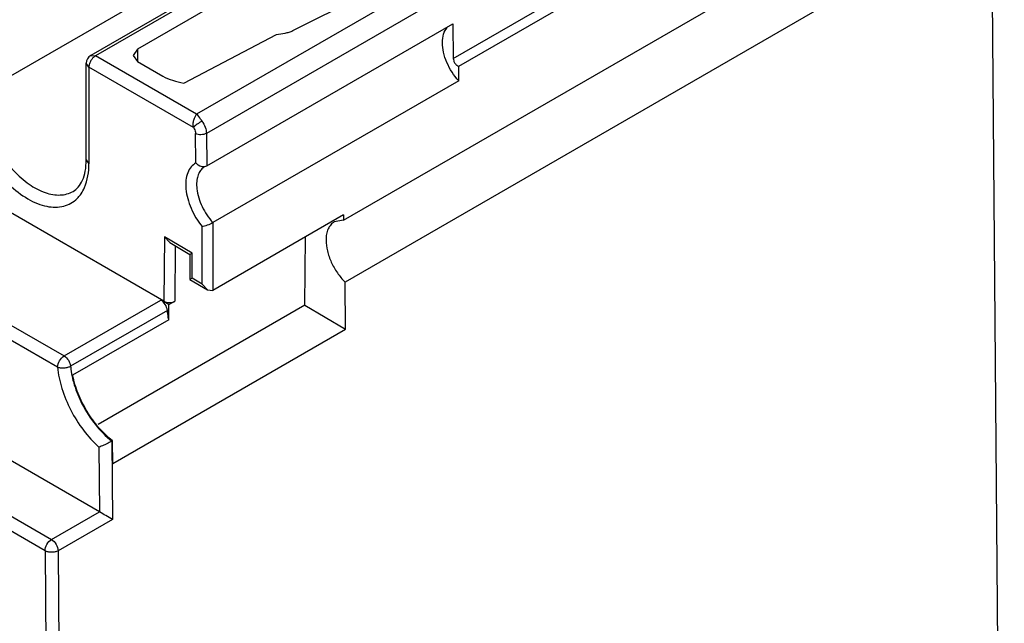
# Model space of a CAD drawing. Header units: millimetres. Extents: x 24 to 184, y 39 to 251.
# Tile 7 of 8: x 120 to 184, y 134 to 173. Entities that reach past the tile are written whole.
import ezdxf

# ---------------------------------------------------------------- set-up
doc = ezdxf.new("R2010")
doc.units = ezdxf.units.MM
doc.header["$LTSCALE"] = 18.84591
doc.layers.get('0').update_dxf_attribs({"linetype": 'CONTINUOUS'})

msp = doc.modelspace()

# ---------------------------------------------------------------- linework, layer by layer
at = {"color": 7, "linetype": 'Continuous'}
for p, q in [((148.061, 170.795), (181.606, 190.163)), ((148.419, 170.28), (181.964, 189.647)), ((140.931, 160.273), (182.961, 184.54)), ((125.059, 141.298), (52.495, 183.191)), ((49.384, 181.395), (121.95, 139.5)), ((183.058, 180.513), (141.027, 156.247)), ((183.883, 83.533), (183.058, 180.513)), ((121.526, 138.765), (49.384, 180.415)), ((117.306, 168.513), (132.594, 177.339)), ((135.936, 177.594), (124.502, 170.992)), ((136.236, 177.564), (124.802, 170.963)), ((137.226, 176.992), (127.538, 171.399)), ((147.266, 176.34), (131.377, 167.166)), ((137.636, 172.6), (144.737, 176.167)), ((147.973, 175.13), (132.013, 165.915)), ((132.046, 163.806), (148.026, 173.032)), ((148.026, 173.032), (148.061, 170.795)), ((130.544, 169.19), (136.564, 172.353)), ((124.502, 170.992), (124.802, 170.963)), ((131.377, 167.166), (124.802, 170.963)), ((127.538, 171.399), (127.245, 170.991)), ((127.245, 170.991), (127.538, 170.583)), ((127.538, 171.399), (127.538, 170.583)), ((124.202, 164.186), (124.202, 170.473)), ((124.378, 170.228), (124.202, 170.473)), ((127.538, 170.583), (129.179, 169.636)), ((148.419, 169.337), (148.419, 170.28)), ((124.378, 170.228), (124.378, 163.941)), ((131.165, 166.309), (124.378, 170.228)), ((148.419, 169.337), (132.439, 160.11)), ((131.336, 163.991), (131.306, 165.908)), ((132.013, 165.915), (132.046, 163.806)), ((129.256, 155), (111.731, 165.118)), ((124.202, 164.186), (124.378, 163.941)), ((131.986, 163.779), (132.046, 163.806)), ((105.403, 161.464), (122.761, 151.443)), ((122.337, 150.708), (104.978, 160.729)), ((140.931, 160.608), (132.439, 155.705)), ((132.439, 160.11), (132.439, 155.705)), ((140.931, 160.273), (140.329, 160.158)), ((140.931, 160.608), (140.931, 160.273)), ((131.731, 156.117), (131.731, 159.86)), ((129.292, 159.186), (129.256, 155)), ((131.095, 158.125), (129.292, 159.186)), ((129.292, 159.186), (129.641, 158.813)), ((129.641, 158.813), (130.947, 158.045)), ((138.411, 154.743), (138.45, 159.176)), ((129.994, 158.605), (129.963, 155)), ((131.095, 158.125), (130.946, 158.045)), ((131.081, 156.5), (131.095, 158.125)), ((130.946, 158.045), (130.933, 156.42)), ((131.081, 156.5), (130.933, 156.42)), ((130.933, 156.42), (132.083, 155.743)), ((130.933, 156.42), (130.933, 156.42)), ((131.731, 156.117), (131.081, 156.5)), ((141.053, 153.187), (141.027, 156.247)), ((131.731, 156.117), (132.083, 155.743)), ((132.083, 155.743), (132.439, 155.705)), ((122.761, 151.443), (129.055, 155.076)), ((129.575, 154.776), (129.055, 155.076)), ((129.575, 154.776), (129.963, 155)), ((129.476, 154.398), (123.183, 150.765)), ((138.411, 154.743), (124.985, 146.991)), ((129.566, 153.797), (129.575, 154.776)), ((138.411, 154.743), (141.053, 153.187)), ((129.566, 153.797), (123.315, 150.189)), ((125.921, 144.451), (141.053, 153.187)), ((125.021, 145.509), (125.059, 141.298)), ((125.909, 145.924), (125.866, 145.9)), ((125.866, 145.9), (125.91, 140.811)), ((125.921, 144.451), (125.909, 145.924)), ((121.95, 139.5), (125.059, 141.298)), ((125.91, 140.811), (122.374, 138.77)), ((121.526, 138.765), (121.741, 113.507)), ((122.374, 138.77), (122.589, 113.507))]:
    msp.add_line(p, q, dxfattribs=at)
for centre, radius, start, end in [((124.802, 170.473), 0.6, 119.99985, 180), ((53.557, 15.233), 144.93, 60.05116, 60.4385)]:
    msp.add_arc(centre, radius, start, end, dxfattribs=at)
msp.add_ellipse((129.61, 155.204), major_axis=(0.5, 0), ratio=0.577342, start_param=-2.356142, end_param=-0.785345, dxfattribs=at)
for points, knots in [([(136.564, 172.353), (136.752, 172.375), (137.031, 172.414), (137.389, 172.501), (137.557, 172.562), (137.636, 172.6)], [0, 0, 0, 0, 0.514975, 0.764305, 1, 1, 1, 1]), ([(147.358, 171.82), (147.358, 172.007), (147.398, 172.357), (147.561, 172.676), (147.667, 172.794)], [0, 0, 0, 0, 0.542013, 1, 1, 1, 1]), ([(148.419, 169.337), (148.096, 169.686), (147.707, 170.296), (147.416, 171.168), (147.358, 171.61), (147.358, 171.82)], [0, 0, 0, 0, 0.5186, 0.770715, 1, 1, 1, 1]), ([(124.802, 170.963), (124.79, 170.956), (124.741, 170.925), (124.696, 170.888), (124.665, 170.857)], [0, 0, 0, 0, 0.236441, 1, 1, 1, 1]), ([(124.4, 170.399), (124.397, 170.385), (124.384, 170.328), (124.378, 170.27), (124.378, 170.228)], [0, 0, 0, 0, 0.262955, 1, 1, 1, 1]), ([(124.502, 170.646), (124.49, 170.626), (124.448, 170.548), (124.417, 170.464), (124.4, 170.399)], [0, 0, 0, 0, 0.255502, 1, 1, 1, 1]), ([(124.665, 170.857), (124.649, 170.842), (124.588, 170.777), (124.535, 170.704), (124.502, 170.646)], [0, 0, 0, 0, 0.243047, 1, 1, 1, 1]), ([(148.061, 170.795), (148.062, 170.741), (148.087, 170.626), (148.167, 170.472), (148.278, 170.347), (148.372, 170.292), (148.419, 170.28)], [0, 0, 0, 0, 0.248119, 0.520714, 0.781627, 1, 1, 1, 1]), ([(129.179, 169.636), (129.379, 169.52), (129.832, 169.346), (130.299, 169.238), (130.544, 169.19)], [0, 0, 0, 0, 0.48037, 1, 1, 1, 1]), ([(116.458, 168.513), (116.458, 168.001), (116.611, 166.924), (117.174, 165.354), (118.034, 163.862), (119.112, 162.588), (120.149, 161.772), (121.005, 161.347), (121.611, 161.158), (122.193, 161.093), (122.735, 161.158), (123.222, 161.352), (123.495, 161.563), (123.615, 161.683)], [0, 0, 0, 0, 0.131691, 0.27691, 0.427011, 0.572289, 0.704059, 0.763129, 0.817234, 0.866716, 0.912532, 0.956282, 1, 1, 1, 1]), ([(117.306, 168.513), (117.306, 168.086), (117.426, 167.187), (117.872, 165.868), (118.56, 164.597), (119.434, 163.478), (120.422, 162.603), (121.317, 162.114), (122.017, 161.927), (122.498, 161.892), (122.947, 161.957), (123.219, 162.071), (123.342, 162.142)], [0, 0, 0, 0, 0.128686, 0.270271, 0.41743, 0.561774, 0.695444, 0.812708, 0.864676, 0.912507, 0.957139, 1, 1, 1, 1]), ([(131.165, 166.309), (131.151, 166.386), (131.148, 166.548), (131.19, 166.783), (131.266, 166.993), (131.338, 167.116), (131.377, 167.166)], [0, 0, 0, 0, 0.260182, 0.532423, 0.787987, 1, 1, 1, 1]), ([(131.731, 166.717), (131.701, 166.761), (131.593, 166.918), (131.479, 167.074), (131.377, 167.166)], [0, 0, 0, 0, 0.278093, 1, 1, 1, 1]), ([(131.731, 166.717), (131.623, 166.655), (131.43, 166.525), (131.243, 166.384), (131.165, 166.309)], [0, 0, 0, 0, 0.533963, 1, 1, 1, 1]), ([(131.731, 166.717), (131.816, 166.594), (131.949, 166.337), (132.011, 166.052), (132.013, 165.915)], [0, 0, 0, 0, 0.5236, 1, 1, 1, 1]), ([(131.165, 166.309), (131.187, 166.278), (131.26, 166.156), (131.305, 166.013), (131.306, 165.908)], [0, 0, 0, 0, 0.264731, 1, 1, 1, 1]), ([(132.013, 165.915), (131.908, 165.855), (131.661, 165.805), (131.412, 165.849), (131.306, 165.908)], [0, 0, 0, 0, 0.501019, 1, 1, 1, 1]), ([(123.342, 162.142), (123.47, 162.216), (123.72, 162.428), (123.993, 162.886), (124.167, 163.489), (124.202, 163.942), (124.202, 164.186)], [0, 0, 0, 0, 0.192324, 0.415408, 0.683428, 1, 1, 1, 1]), ([(123.866, 161.988), (123.952, 162.114), (124.277, 162.714), (124.378, 163.414), (124.378, 163.941)], [0, 0, 0, 0, 0.224847, 1, 1, 1, 1]), ([(131.336, 163.991), (131.216, 163.929), (130.99, 163.746), (130.769, 163.346), (130.663, 162.848), (130.67, 162.278), (130.787, 161.663), (131.085, 160.817), (131.443, 160.219), (131.731, 159.86)], [0, 0, 0, 0, 0.088039, 0.183769, 0.292623, 0.416245, 0.553039, 0.699311, 1, 1, 1, 1]), ([(131.336, 163.991), (131.377, 163.947), (131.555, 163.798), (131.822, 163.723), (131.986, 163.779)], [0, 0, 0, 0, 0.259107, 1, 1, 1, 1]), ([(131.896, 163.738), (131.813, 163.69), (131.659, 163.561), (131.495, 163.292), (131.397, 162.961), (131.378, 162.72), (131.378, 162.594)], [0, 0, 0, 0, 0.217925, 0.451035, 0.71047, 1, 1, 1, 1]), ([(131.378, 162.594), (131.378, 162.571), (131.379, 162.479), (131.386, 162.387), (131.393, 162.318)], [0, 0, 0, 0, 0.244289, 1, 1, 1, 1]), ([(123.615, 161.683), (123.637, 161.706), (123.728, 161.802), (123.81, 161.906), (123.866, 161.988)], [0, 0, 0, 0, 0.246177, 1, 1, 1, 1]), ([(131.393, 162.318), (131.436, 161.919), (131.689, 161.117), (132.152, 160.42), (132.439, 160.11)], [0, 0, 0, 0, 0.48799, 1, 1, 1, 1]), ([(132.439, 160.11), (132.321, 160.042), (132.136, 159.962), (131.896, 159.887), (131.783, 159.864), (131.731, 159.86)], [0, 0, 0, 0, 0.541472, 0.795794, 1, 1, 1, 1]), ([(140.329, 160.158), (140.243, 160.109), (140.082, 159.974), (139.912, 159.695), (139.81, 159.35), (139.79, 159.1), (139.79, 158.968)], [0, 0, 0, 0, 0.217727, 0.450854, 0.710372, 1, 1, 1, 1]), ([(139.79, 158.968), (139.79, 158.734), (139.859, 158.241), (140.114, 157.522), (140.503, 156.836), (140.842, 156.429), (141.027, 156.247)], [0, 0, 0, 0, 0.229838, 0.483189, 0.745391, 1, 1, 1, 1]), ([(129.476, 154.398), (129.463, 154.536), (129.361, 154.798), (129.171, 155.009), (129.055, 155.076)], [0, 0, 0, 0, 0.506913, 1, 1, 1, 1]), ([(129.566, 153.797), (129.556, 153.848), (129.518, 154.047), (129.49, 154.248), (129.476, 154.398)], [0, 0, 0, 0, 0.255368, 1, 1, 1, 1]), ([(122.337, 150.708), (122.337, 150.853), (122.436, 151.14), (122.635, 151.37), (122.761, 151.443)], [0, 0, 0, 0, 0.500002, 1, 1, 1, 1]), ([(122.761, 151.443), (122.878, 151.375), (123.068, 151.165), (123.17, 150.902), (123.183, 150.765)], [0, 0, 0, 0, 0.493087, 1, 1, 1, 1]), ([(123.183, 150.765), (123.122, 150.73), (122.983, 150.676), (122.761, 150.64), (122.539, 150.645), (122.398, 150.68), (122.337, 150.708)], [0, 0, 0, 0, 0.240904, 0.507296, 0.769755, 1, 1, 1, 1]), ([(122.337, 150.708), (122.381, 150.238), (122.589, 149.274), (123.165, 147.888), (123.975, 146.597), (124.655, 145.84), (125.021, 145.509)], [0, 0, 0, 0, 0.237019, 0.492148, 0.751386, 1, 1, 1, 1]), ([(123.183, 150.765), (123.189, 150.7), (123.219, 150.432), (123.269, 150.167), (123.316, 149.969)], [0, 0, 0, 0, 0.242863, 1, 1, 1, 1]), ([(125.909, 145.924), (125.589, 146.177), (124.984, 146.769), (124.234, 147.808), (123.653, 148.961), (123.399, 149.78), (123.315, 150.189)], [0, 0, 0, 0, 0.240693, 0.496347, 0.753905, 1, 1, 1, 1]), ([(123.316, 149.969), (123.349, 149.832), (123.502, 149.269), (123.724, 148.727), (123.924, 148.333)], [0, 0, 0, 0, 0.242621, 1, 1, 1, 1]), ([(123.924, 148.333), (124.168, 147.855), (124.734, 146.969), (125.469, 146.213), (125.866, 145.9)], [0, 0, 0, 0, 0.514809, 1, 1, 1, 1]), ([(125.464, 145.689), (125.422, 145.669), (125.277, 145.603), (125.129, 145.541), (125.021, 145.509)], [0, 0, 0, 0, 0.292442, 1, 1, 1, 1]), ([(125.866, 145.9), (125.836, 145.882), (125.704, 145.808), (125.569, 145.74), (125.464, 145.689)], [0, 0, 0, 0, 0.229761, 1, 1, 1, 1]), ([(121.526, 138.765), (121.526, 138.911), (121.625, 139.198), (121.824, 139.427), (121.95, 139.5)], [0, 0, 0, 0, 0.500002, 1, 1, 1, 1]), ([(121.95, 139.5), (122.075, 139.428), (122.273, 139.2), (122.373, 138.915), (122.374, 138.77)], [0, 0, 0, 0, 0.499358, 1, 1, 1, 1]), ([(122.374, 138.77), (122.314, 138.735), (122.174, 138.684), (121.95, 138.659), (121.726, 138.682), (121.586, 138.731), (121.526, 138.765)], [0, 0, 0, 0, 0.23753, 0.500625, 0.76338, 1, 1, 1, 1])]:
    msp.add_open_spline(points, degree=3, knots=knots, dxfattribs=at)

doc.saveas('drawing.dxf')
